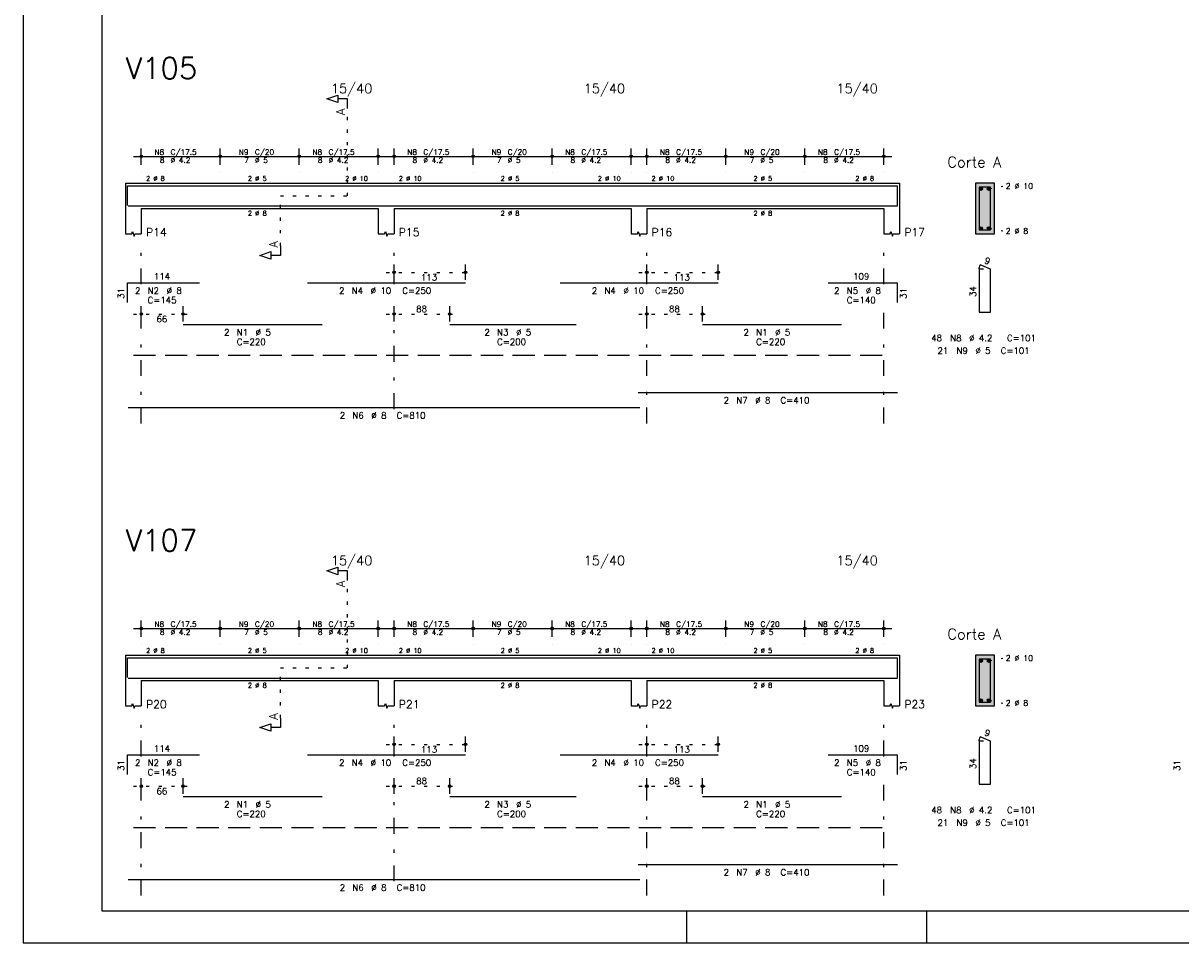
# Model space of a CAD drawing. Extents: x 0 to 84.1, y 0 to 59.4.
# Tile 1 of 7: x 0 to 36.6, y 0 to 29.1. Entities that reach past the tile are written whole.
import ezdxf

# ---------------------------------------------------------------- set-up
doc = ezdxf.new("R2010")
doc.units = 0
for name, pattern in [('ESTILO_TQS_0001', [1, 0.7, -0.3]), ('ESTILO_TQS_0002', [0.4, 0.1, -0.3]), ('ESTILO_TQS_0003', [1.5, 0.5, -0.4, 0.1, -0.5])]:
    doc.linetypes.add(name, pattern=pattern)
for name, color, linetype in [('1', 1, 'CONTINUOUS'), ('10', 10, 'CONTINUOUS'), ('2', 2, 'CONTINUOUS'), ('4', 4, 'CONTINUOUS'), ('6', 6, 'CONTINUOUS'), ('7', 7, 'CONTINUOUS')]:
    doc.layers.add(name, color=color, linetype=linetype)
doc.styles.get("Standard").update_dxf_attribs({"font": 'ROMANS.SHX'})

msp = doc.modelspace()

# ---------------------------------------------------------------- linework, layer by layer
at = {"layer": '1', "linetype": 'ESTILO_TQS_0002'}
for p, q in [((10.265, 23.64), (10.265, 26.41)), ((30.565, 23.865), (31.01, 23.95)), ((8.14, 22.055), (8.14, 23.64)), ((8.14, 23.64), (10.265, 23.64)), ((30.565, 22.615), (31.01, 22.53)), ((11.49, 21.22), (14.24922, 21.22)), ((19.49, 21.22), (22.2493, 21.22)), ((3.49, 19.9), (5.31, 19.9)), ((11.49, 19.9), (13.75072, 19.9)), ((19.49, 19.9), (21.75066, 19.9)), ((10.265, 8.7), (10.265, 11.47)), ((30.565, 8.925), (31.01, 9.01)), ((8.14, 7.115), (8.14, 8.7)), ((8.14, 8.7), (10.265, 8.7)), ((30.565, 7.675), (31.01, 7.59)), ((11.49, 6.28), (14.24932, 6.28)), ((19.49, 6.28), (22.24932, 6.28)), ((3.49, 4.96), (5.31, 4.96)), ((11.49, 4.96), (13.75068, 4.96)), ((19.49, 4.96), (21.7507, 4.96))]:
    msp.add_line(p, q, dxfattribs=at)
at = {"layer": '1', "linetype": 'ESTILO_TQS_0001'}
for p, q in [((3.49, 18.595), (27.49, 18.595)), ((3.49, 3.655), (27.49, 3.655))]:
    msp.add_line(p, q, dxfattribs=at)
at = {"layer": '1', "linetype": 'CONTINUOUS'}
for centre in [(30.315, 23.865), (30.565, 23.865), (30.315, 22.615), (30.565, 22.615), (30.315, 8.925), (30.565, 8.925), (30.315, 7.675), (30.565, 7.675)]:
    msp.add_circle(centre, 0.05, dxfattribs=at)
for points in [[(30.365, 23.865), (30.29, 23.908301), (30.268015, 23.882101)], [(30.365, 23.865), (30.268015, 23.882101), (30.268015, 23.847899)], [(30.365, 23.865), (30.268015, 23.847899), (30.29, 23.821699)], [(30.365, 23.865), (30.323682, 23.91424), (30.29, 23.908301)], [(30.365, 23.865), (30.29, 23.821699), (30.323682, 23.81576)], [(30.365, 23.865), (30.353302, 23.897139), (30.323682, 23.91424)], [(30.365, 23.865), (30.323682, 23.81576), (30.353302, 23.832861)], [(30.365, 23.865), (30.353302, 23.832861), (30.365, 23.865)], [(30.615, 23.865), (30.54, 23.908301), (30.518015, 23.882101)], [(30.615, 23.865), (30.518015, 23.882101), (30.518015, 23.847899)], [(30.615, 23.865), (30.518015, 23.847899), (30.54, 23.821699)], [(30.615, 23.865), (30.573682, 23.91424), (30.54, 23.908301)], [(30.615, 23.865), (30.54, 23.821699), (30.573682, 23.81576)], [(30.615, 23.865), (30.603302, 23.897139), (30.573682, 23.91424)], [(30.615, 23.865), (30.573682, 23.81576), (30.603302, 23.832861)], [(30.615, 23.865), (30.603302, 23.832861), (30.615, 23.865)], [(30.365, 22.615), (30.29, 22.658301), (30.268015, 22.632101)], [(30.365, 22.615), (30.268015, 22.632101), (30.268015, 22.597899)], [(30.365, 22.615), (30.268015, 22.597899), (30.29, 22.571699)], [(30.365, 22.615), (30.323682, 22.66424), (30.29, 22.658301)], [(30.365, 22.615), (30.29, 22.571699), (30.323682, 22.56576)], [(30.365, 22.615), (30.353302, 22.647139), (30.323682, 22.66424)], [(30.365, 22.615), (30.323682, 22.56576), (30.353302, 22.582861)], [(30.365, 22.615), (30.353302, 22.582861), (30.365, 22.615)], [(30.615, 22.615), (30.54, 22.658301), (30.518015, 22.632101)], [(30.615, 22.615), (30.518015, 22.632101), (30.518015, 22.597899)], [(30.615, 22.615), (30.518015, 22.597899), (30.54, 22.571699)], [(30.615, 22.615), (30.573682, 22.66424), (30.54, 22.658301)], [(30.615, 22.615), (30.54, 22.571699), (30.573682, 22.56576)], [(30.615, 22.615), (30.603302, 22.647139), (30.573682, 22.66424)], [(30.615, 22.615), (30.573682, 22.56576), (30.603302, 22.582861)], [(30.615, 22.615), (30.603302, 22.582861), (30.615, 22.615)], [(30.365, 8.925), (30.29, 8.968301), (30.268015, 8.942101)], [(30.365, 8.925), (30.268015, 8.942101), (30.268015, 8.907899)], [(30.365, 8.925), (30.268015, 8.907899), (30.29, 8.881699)], [(30.365, 8.925), (30.323682, 8.97424), (30.29, 8.968301)], [(30.365, 8.925), (30.29, 8.881699), (30.323682, 8.87576)], [(30.365, 8.925), (30.353302, 8.957139), (30.323682, 8.97424)], [(30.365, 8.925), (30.323682, 8.87576), (30.353302, 8.892861)], [(30.365, 8.925), (30.353302, 8.892861), (30.365, 8.925)], [(30.615, 8.925), (30.54, 8.968301), (30.518015, 8.942101)], [(30.615, 8.925), (30.518015, 8.942101), (30.518015, 8.907899)], [(30.615, 8.925), (30.518015, 8.907899), (30.54, 8.881699)], [(30.615, 8.925), (30.573682, 8.97424), (30.54, 8.968301)], [(30.615, 8.925), (30.54, 8.881699), (30.573682, 8.87576)], [(30.615, 8.925), (30.603302, 8.957139), (30.573682, 8.97424)], [(30.615, 8.925), (30.573682, 8.87576), (30.603302, 8.892861)], [(30.615, 8.925), (30.603302, 8.892861), (30.615, 8.925)], [(30.365, 7.675), (30.29, 7.718301), (30.268015, 7.692101)], [(30.365, 7.675), (30.323682, 7.72424), (30.29, 7.718301)], [(30.365, 7.675), (30.353302, 7.707139), (30.323682, 7.72424)], [(30.615, 7.675), (30.54, 7.718301), (30.518015, 7.692101)], [(30.615, 7.675), (30.573682, 7.72424), (30.54, 7.718301)], [(30.615, 7.675), (30.603302, 7.707139), (30.573682, 7.72424)], [(30.365, 7.675), (30.268015, 7.692101), (30.268015, 7.657899)], [(30.365, 7.675), (30.268015, 7.657899), (30.29, 7.631699)], [(30.365, 7.675), (30.29, 7.631699), (30.323682, 7.62576)], [(30.365, 7.675), (30.323682, 7.62576), (30.353302, 7.642861)], [(30.365, 7.675), (30.353302, 7.642861), (30.365, 7.675)], [(30.615, 7.675), (30.518015, 7.692101), (30.518015, 7.657899)], [(30.615, 7.675), (30.518015, 7.657899), (30.54, 7.631699)], [(30.615, 7.675), (30.54, 7.631699), (30.573682, 7.62576)], [(30.615, 7.675), (30.573682, 7.62576), (30.603302, 7.642861)], [(30.615, 7.675), (30.603302, 7.642861), (30.615, 7.675)]]:
    msp.add_solid(points, dxfattribs=at)
at = {"layer": '10', "linetype": 'CONTINUOUS'}
for points in [[(30.74, 22.44), (30.74, 24.04), (30.14, 24.04)], [(30.74, 22.44), (30.14, 24.04), (30.14, 22.44)], [(30.74, 22.44), (30.14, 22.44), (30.74, 22.44)], [(30.74, 7.5), (30.74, 9.1), (30.14, 9.1)], [(30.74, 7.5), (30.14, 9.1), (30.14, 7.5)], [(30.74, 7.5), (30.14, 7.5), (30.74, 7.5)]]:
    msp.add_solid(points, dxfattribs=at)
at = {"layer": '2', "linetype": 'CONTINUOUS'}
for p, q in [((0, 59.400002), (0, 0)), ((3.74, 24.62), (3.74, 25.14)), ((6.24, 24.62), (6.24, 25.14)), ((6.24, 24.62), (6.24, 25.14)), ((8.74, 24.62), (8.74, 25.14)), ((8.74, 24.62), (8.74, 25.14)), ((11.24, 24.62), (11.24, 25.14)), ((11.74, 24.62), (11.74, 25.14)), ((14.24, 24.62), (14.24, 25.14)), ((14.24, 24.62), (14.24, 25.14)), ((16.74, 24.62), (16.74, 25.14)), ((16.74, 24.62), (16.74, 25.14)), ((19.24, 24.62), (19.24, 25.14)), ((19.74, 24.62), (19.74, 25.14)), ((22.24, 24.62), (22.24, 25.14)), ((22.24, 24.62), (22.24, 25.14)), ((24.74, 24.62), (24.74, 25.14)), ((24.74, 24.62), (24.74, 25.14)), ((27.24, 24.62), (27.24, 25.14)), ((3.49, 24.89), (6.49, 24.89)), ((5.99, 24.89), (8.99, 24.89)), ((8.49, 24.89), (11.49, 24.89)), ((11.49, 24.89), (14.49, 24.89)), ((13.99, 24.89), (16.99, 24.89)), ((16.49, 24.89), (19.49, 24.89)), ((19.49, 24.89), (22.49, 24.89)), ((21.99, 24.89), (24.99, 24.89)), ((24.49, 24.89), (27.49, 24.89)), ((3.74, 24.37), (3.74, 24.37)), ((6.24, 24.37), (6.24, 24.37)), ((6.24, 24.37), (6.24, 24.37)), ((8.74, 24.37), (8.74, 24.37)), ((8.74, 24.37), (8.74, 24.37)), ((11.24, 24.37), (11.24, 24.37)), ((11.74, 24.37), (11.74, 24.37)), ((14.24, 24.37), (14.24, 24.37)), ((14.24, 24.37), (14.24, 24.37)), ((16.74, 24.37), (16.74, 24.37)), ((16.74, 24.37), (16.74, 24.37)), ((19.24, 24.37), (19.24, 24.37)), ((19.74, 24.37), (19.74, 24.37)), ((22.24, 24.37), (22.24, 24.37)), ((22.24, 24.37), (22.24, 24.37)), ((24.74, 24.37), (24.74, 24.37)), ((24.74, 24.37), (24.74, 24.37)), ((27.24, 24.37), (27.24, 24.37)), ((3.24, 24.04), (3.24, 23.24)), ((3.24, 24.04), (3.74, 24.04)), ((3.74, 24.04), (11.24, 24.04)), ((11.24, 24.04), (11.74, 24.04)), ((11.74, 24.04), (19.24, 24.04)), ((19.24, 24.04), (19.74, 24.04)), ((19.74, 24.04), (27.24, 24.04)), ((27.24, 24.04), (27.74, 24.04)), ((27.74, 24.04), (27.74, 23.24)), ((30.74, 24.04), (30.14, 24.04)), ((30.14, 24.04), (30.14, 22.44)), ((30.74, 22.44), (30.74, 24.04)), ((3.24, 23.24), (3.24, 22.44)), ((3.74, 23.24), (11.24, 23.24)), ((3.74, 23.24), (3.74, 22.44)), ((11.24, 23.24), (11.24, 22.44)), ((11.74, 23.24), (19.24, 23.24)), ((11.74, 23.24), (11.74, 22.44)), ((19.24, 23.24), (19.24, 22.44)), ((19.74, 23.24), (27.24, 23.24)), ((19.74, 23.24), (19.74, 22.44)), ((27.24, 23.24), (27.24, 22.44)), ((27.74, 23.24), (27.74, 22.44)), ((30.14, 22.44), (30.74, 22.44)), ((11.74, 20.98), (11.74, 21.47)), ((13.99922, 20.98), (13.99922, 21.47)), ((19.74, 20.98), (19.74, 21.47)), ((21.9993, 20.98), (21.9993, 21.47)), ((11.74, 20.88), (11.74, 20.88)), ((13.99922, 20.88), (13.99922, 20.88)), ((19.74, 20.88), (19.74, 20.88)), ((21.9993, 20.88), (21.9993, 20.88)), ((3.74, 19.66), (3.74, 20.15)), ((5.06, 19.66), (5.06, 20.15)), ((11.74, 19.66), (11.74, 20.15)), ((13.50072, 19.66), (13.50072, 20.15)), ((19.74, 19.66), (19.74, 20.15)), ((21.50066, 19.66), (21.50066, 20.15)), ((3.74, 19.56), (3.74, 19.56)), ((5.06, 19.56), (5.06, 19.56)), ((11.74, 19.56), (11.74, 19.56)), ((13.50072, 19.56), (13.50072, 19.56)), ((19.74, 19.56), (19.74, 19.56)), ((21.50066, 19.56), (21.50066, 19.56)), ((3.49, 9.95), (6.49, 9.95)), ((3.74, 9.68), (3.74, 10.2)), ((5.99, 9.95), (8.99, 9.95)), ((6.24, 9.68), (6.24, 10.2)), ((6.24, 9.68), (6.24, 10.2)), ((8.49, 9.95), (11.49, 9.95)), ((8.74, 9.68), (8.74, 10.2)), ((8.74, 9.68), (8.74, 10.2)), ((11.24, 9.68), (11.24, 10.2)), ((11.49, 9.95), (14.49, 9.95)), ((11.74, 9.68), (11.74, 10.2)), ((13.99, 9.95), (16.99, 9.95)), ((14.24, 9.68), (14.24, 10.2)), ((14.24, 9.68), (14.24, 10.2)), ((16.49, 9.95), (19.49, 9.95)), ((16.74, 9.68), (16.74, 10.2)), ((16.74, 9.68), (16.74, 10.2)), ((19.24, 9.68), (19.24, 10.2)), ((19.49, 9.95), (22.49, 9.95)), ((19.74, 9.68), (19.74, 10.2)), ((21.99, 9.95), (24.99, 9.95)), ((22.24, 9.68), (22.24, 10.2)), ((22.24, 9.68), (22.24, 10.2)), ((24.49, 9.95), (27.49, 9.95)), ((24.74, 9.68), (24.74, 10.2)), ((24.74, 9.68), (24.74, 10.2)), ((27.24, 9.68), (27.24, 10.2)), ((3.74, 9.43), (3.74, 9.43)), ((6.24, 9.43), (6.24, 9.43)), ((6.24, 9.43), (6.24, 9.43)), ((8.74, 9.43), (8.74, 9.43)), ((8.74, 9.43), (8.74, 9.43)), ((11.24, 9.43), (11.24, 9.43)), ((11.74, 9.43), (11.74, 9.43)), ((14.24, 9.43), (14.24, 9.43)), ((14.24, 9.43), (14.24, 9.43)), ((16.74, 9.43), (16.74, 9.43)), ((16.74, 9.43), (16.74, 9.43)), ((19.24, 9.43), (19.24, 9.43)), ((19.74, 9.43), (19.74, 9.43)), ((22.24, 9.43), (22.24, 9.43)), ((22.24, 9.43), (22.24, 9.43)), ((24.74, 9.43), (24.74, 9.43)), ((24.74, 9.43), (24.74, 9.43)), ((27.24, 9.43), (27.24, 9.43)), ((3.24, 9.1), (3.24, 8.3)), ((3.24, 9.1), (3.74, 9.1)), ((3.74, 9.1), (11.24, 9.1)), ((11.24, 9.1), (11.74, 9.1)), ((11.74, 9.1), (19.24, 9.1)), ((19.24, 9.1), (19.74, 9.1)), ((19.74, 9.1), (27.24, 9.1)), ((27.24, 9.1), (27.74, 9.1)), ((27.74, 9.1), (27.74, 8.3)), ((30.74, 9.1), (30.14, 9.1)), ((30.14, 9.1), (30.14, 7.5)), ((30.74, 7.5), (30.74, 9.1)), ((3.24, 8.3), (3.24, 7.5)), ((3.74, 8.3), (11.24, 8.3)), ((3.74, 8.3), (3.74, 7.5)), ((11.24, 8.3), (11.24, 7.5)), ((11.74, 8.3), (19.24, 8.3)), ((11.74, 8.3), (11.74, 7.5)), ((19.24, 8.3), (19.24, 7.5)), ((19.74, 8.3), (27.24, 8.3)), ((19.74, 8.3), (19.74, 7.5)), ((27.24, 8.3), (27.24, 7.5)), ((27.74, 8.3), (27.74, 7.5)), ((30.14, 7.5), (30.74, 7.5)), ((11.74, 6.04), (11.74, 6.53)), ((13.99932, 6.04), (13.99932, 6.53)), ((19.74, 6.04), (19.74, 6.53)), ((21.99932, 6.04), (21.99932, 6.53)), ((11.74, 5.94), (11.74, 5.94)), ((13.99932, 5.94), (13.99932, 5.94)), ((19.74, 5.94), (19.74, 5.94)), ((21.99932, 5.94), (21.99932, 5.94)), ((3.74, 4.72), (3.74, 5.21)), ((5.06, 4.72), (5.06, 5.21)), ((11.74, 4.72), (11.74, 5.21)), ((13.50068, 4.72), (13.50068, 5.21)), ((19.74, 4.72), (19.74, 5.21)), ((21.5007, 4.72), (21.5007, 5.21)), ((3.74, 4.62), (3.74, 4.62)), ((5.06, 4.62), (5.06, 4.62)), ((11.74, 4.62), (11.74, 4.62)), ((13.50068, 4.62), (13.50068, 4.62)), ((19.74, 4.62), (19.74, 4.62)), ((21.5007, 4.62), (21.5007, 4.62)), ((21, 1), (21, 0)), ((28.600006, 0), (28.600006, 1)), ((0, 0), (84.100006, 0))]:
    msp.add_line(p, q, dxfattribs=at)
at = {"layer": '2', "linetype": 'ESTILO_TQS_0003'}
for p, q in [((3.74, 20.842), (3.74, 21.94)), ((11.74, 20.842), (11.74, 21.94)), ((19.74, 20.842), (19.74, 21.94)), ((27.24, 20.842), (27.24, 21.94)), ((3.74, 16.44), (3.74, 20.038)), ((11.74, 16.892), (11.74, 20.038)), ((19.74, 16.44), (19.74, 20.038)), ((27.24, 16.44), (27.24, 20.038)), ((3.74, 5.902), (3.74, 7)), ((11.74, 5.902), (11.74, 7)), ((19.74, 5.902), (19.74, 7)), ((27.24, 5.902), (27.24, 7)), ((3.74, 1.5), (3.74, 5.098)), ((11.74, 1.952), (11.74, 5.098)), ((19.74, 1.5), (19.74, 5.098)), ((27.24, 1.5), (27.24, 5.098))]:
    msp.add_line(p, q, dxfattribs=at)
at = {"layer": '2', "linetype": 'CONTINUOUS'}
for points in [[(83.100006, 1), (2.5, 1), (2.5, 58.400002), (83.100006, 58.400002), (83.100006, 1)], [(10.265, 26.41), (10.265, 26.71), (9.965, 26.71), (9.965, 26.59), (9.615, 26.71), (9.965, 26.83), (9.965, 26.71)], [(3.24, 22.44), (3.44, 22.44), (3.465, 22.515), (3.515, 22.365), (3.54, 22.44), (3.74, 22.44)], [(11.24, 22.44), (11.44, 22.44), (11.465, 22.515), (11.515, 22.365), (11.54, 22.44), (11.74, 22.44)], [(19.24, 22.44), (19.44, 22.44), (19.465, 22.515), (19.515, 22.365), (19.54, 22.44), (19.74, 22.44)], [(27.24, 22.44), (27.44, 22.44), (27.465, 22.515), (27.515, 22.365), (27.54, 22.44), (27.74, 22.44)], [(8.14, 22.055), (8.14, 21.755), (7.84, 21.755), (7.84, 21.635), (7.49, 21.755), (7.84, 21.875), (7.84, 21.755)], [(10.265, 11.47), (10.265, 11.77), (9.965, 11.77), (9.965, 11.65), (9.615, 11.77), (9.965, 11.89), (9.965, 11.77)], [(3.24, 7.5), (3.44, 7.5), (3.465, 7.575), (3.515, 7.425), (3.54, 7.5), (3.74, 7.5)], [(11.24, 7.5), (11.44, 7.5), (11.465, 7.575), (11.515, 7.425), (11.54, 7.5), (11.74, 7.5)], [(19.24, 7.5), (19.44, 7.5), (19.465, 7.575), (19.515, 7.425), (19.54, 7.5), (19.74, 7.5)], [(27.24, 7.5), (27.44, 7.5), (27.465, 7.575), (27.515, 7.425), (27.54, 7.5), (27.74, 7.5)], [(8.14, 7.115), (8.14, 6.815), (7.84, 6.815), (7.84, 6.695), (7.49, 6.815), (7.84, 6.935), (7.84, 6.815)]]:
    msp.add_lwpolyline(points, dxfattribs=at)
for centre, radius in [((3.74, 24.89), 0.041625), ((6.24, 24.89), 0.041625), ((6.24, 24.89), 0.041625), ((8.74, 24.89), 0.041625), ((8.74, 24.89), 0.041625), ((11.24, 24.89), 0.041625), ((11.74, 24.89), 0.041625), ((14.24, 24.89), 0.041625), ((14.24, 24.89), 0.041625), ((16.74, 24.89), 0.041625), ((16.74, 24.89), 0.041625), ((19.24, 24.89), 0.041625), ((19.74, 24.89), 0.041625), ((22.24, 24.89), 0.041625), ((22.24, 24.89), 0.041625), ((24.74, 24.89), 0.041625), ((24.74, 24.89), 0.041625), ((27.24, 24.89), 0.041625), ((3.74, 24.89), 0.02075), ((6.24, 24.89), 0.02075), ((6.24, 24.89), 0.02075), ((8.74, 24.89), 0.02075), ((8.74, 24.89), 0.02075), ((11.24, 24.89), 0.02075), ((11.74, 24.89), 0.02075), ((14.24, 24.89), 0.02075), ((14.24, 24.89), 0.02075), ((16.74, 24.89), 0.02075), ((16.74, 24.89), 0.02075), ((19.24, 24.89), 0.02075), ((19.74, 24.89), 0.02075), ((22.24, 24.89), 0.02075), ((22.24, 24.89), 0.02075), ((24.74, 24.89), 0.02075), ((24.74, 24.89), 0.02075), ((27.24, 24.89), 0.02075), ((11.74, 21.22), 0.04), ((13.99922, 21.22), 0.04), ((19.74, 21.22), 0.04), ((21.9993, 21.22), 0.04), ((11.74, 21.22), 0.02), ((13.99922, 21.22), 0.02), ((19.74, 21.22), 0.02), ((21.9993, 21.22), 0.02), ((3.74, 19.9), 0.04), ((3.74, 19.9), 0.02), ((5.06, 19.9), 0.04), ((5.06, 19.9), 0.02), ((11.74, 19.9), 0.04), ((11.74, 19.9), 0.02), ((13.50072, 19.9), 0.04), ((13.50072, 19.9), 0.02), ((19.74, 19.9), 0.04), ((19.74, 19.9), 0.02), ((21.50066, 19.9), 0.04), ((21.50066, 19.9), 0.02), ((3.74, 9.95), 0.041625), ((3.74, 9.95), 0.02075), ((6.24, 9.95), 0.041625), ((6.24, 9.95), 0.041625), ((6.24, 9.95), 0.02075), ((6.24, 9.95), 0.02075), ((8.74, 9.95), 0.041625), ((8.74, 9.95), 0.041625), ((8.74, 9.95), 0.02075), ((8.74, 9.95), 0.02075), ((11.24, 9.95), 0.041625), ((11.24, 9.95), 0.02075), ((11.74, 9.95), 0.041625), ((11.74, 9.95), 0.02075), ((14.24, 9.95), 0.041625), ((14.24, 9.95), 0.041625), ((14.24, 9.95), 0.02075), ((14.24, 9.95), 0.02075), ((16.74, 9.95), 0.041625), ((16.74, 9.95), 0.041625), ((16.74, 9.95), 0.02075), ((16.74, 9.95), 0.02075), ((19.24, 9.95), 0.041625), ((19.24, 9.95), 0.02075), ((19.74, 9.95), 0.041625), ((19.74, 9.95), 0.02075), ((22.24, 9.95), 0.041625), ((22.24, 9.95), 0.041625), ((22.24, 9.95), 0.02075), ((22.24, 9.95), 0.02075), ((24.74, 9.95), 0.041625), ((24.74, 9.95), 0.041625), ((24.74, 9.95), 0.02075), ((24.74, 9.95), 0.02075), ((27.24, 9.95), 0.041625), ((27.24, 9.95), 0.02075), ((11.74, 6.28), 0.04), ((11.74, 6.28), 0.02), ((13.99932, 6.28), 0.04), ((13.99932, 6.28), 0.02), ((19.74, 6.28), 0.04), ((19.74, 6.28), 0.02), ((21.99932, 6.28), 0.04), ((21.99932, 6.28), 0.02), ((3.74, 4.96), 0.04), ((3.74, 4.96), 0.02), ((5.06, 4.96), 0.04), ((5.06, 4.96), 0.02), ((11.74, 4.96), 0.04), ((11.74, 4.96), 0.02), ((13.50068, 4.96), 0.04), ((13.50068, 4.96), 0.02), ((19.74, 4.96), 0.04), ((19.74, 4.96), 0.02), ((21.5007, 4.96), 0.04), ((21.5007, 4.96), 0.02)]:
    msp.add_circle(centre, radius, dxfattribs=at)
at = {"layer": '4', "linetype": 'CONTINUOUS'}
for p, q in [((3.3, 23.34), (3.3, 23.96)), ((3.3, 23.96), (5.58, 23.96)), ((5.06, 23.96), (9.46, 23.96)), ((8.99922, 23.96), (13.99922, 23.96)), ((13.50072, 23.96), (17.50072, 23.96)), ((16.9993, 23.96), (21.9993, 23.96)), ((21.50066, 23.96), (25.90066, 23.96)), ((25.478, 23.96), (27.658, 23.96)), ((27.658, 23.96), (27.658, 23.34)), ((3.32, 23.32), (19.52, 23.32)), ((19.47, 23.32), (27.67, 23.32)), ((3.3, 8.4), (3.3, 9.02)), ((3.3, 9.02), (5.58, 9.02)), ((5.06, 9.02), (9.46, 9.02)), ((8.99932, 9.02), (13.99932, 9.02)), ((13.50068, 9.02), (17.50068, 9.02)), ((16.99932, 9.02), (21.99932, 9.02)), ((21.5007, 9.02), (25.9007, 9.02)), ((25.478, 9.02), (27.658, 9.02)), ((27.658, 9.02), (27.658, 8.4)), ((3.32, 8.38), (19.52, 8.38)), ((19.47, 8.38), (27.67, 8.38))]:
    msp.add_line(p, q, dxfattribs=at)
for points in [[(30.26, 23.92), (30.26, 22.56), (30.62, 22.56), (30.62, 23.92), (30.26, 23.92)], [(30.26, 8.98), (30.26, 7.62), (30.62, 7.62), (30.62, 8.98), (30.26, 8.98)]]:
    msp.add_lwpolyline(points, dxfattribs=at)
at = {"layer": '6', "linetype": 'CONTINUOUS'}
for p, q in [((30.288338, 21.46), (30.233893, 21.33102)), ((30.4, 21.32), (30.26, 21.32)), ((30.26, 21.32), (30.26, 19.96)), ((30.62, 21.32), (30.288338, 21.46)), ((30.62, 19.96), (30.62, 21.32)), ((3.3, 20.27), (3.3, 20.89)), ((3.3, 20.89), (5.58, 20.89)), ((8.99922, 20.89), (13.99922, 20.89)), ((16.9993, 20.89), (21.9993, 20.89)), ((25.478, 20.89), (27.658, 20.89)), ((27.658, 20.89), (27.658, 20.27)), ((30.26, 19.96), (30.62, 19.96)), ((5.06, 19.57), (9.46, 19.57)), ((13.50072, 19.57), (17.50072, 19.57)), ((21.50066, 19.57), (25.90066, 19.57)), ((19.47, 17.42), (27.67, 17.42)), ((3.32, 16.94), (19.52, 16.94)), ((30.288338, 6.52), (30.233893, 6.39102)), ((30.4, 6.38), (30.26, 6.38)), ((30.26, 6.38), (30.26, 5.02)), ((30.62, 6.38), (30.288338, 6.52)), ((30.62, 5.02), (30.62, 6.38)), ((3.3, 5.33), (3.3, 5.95)), ((3.3, 5.95), (5.58, 5.95)), ((8.99932, 5.95), (13.99932, 5.95)), ((16.99932, 5.95), (21.99932, 5.95)), ((25.478, 5.95), (27.658, 5.95)), ((27.658, 5.95), (27.658, 5.33)), ((30.26, 5.02), (30.62, 5.02)), ((5.06, 4.63), (9.46, 4.63)), ((13.50068, 4.63), (17.50068, 4.63)), ((21.5007, 4.63), (25.9007, 4.63)), ((19.47, 2.48), (27.67, 2.48)), ((3.32, 2), (19.52, 2))]:
    msp.add_line(p, q, dxfattribs=at)

# ---------------------------------------------------------------- texts
at = {"layer": '2', "linetype": 'CONTINUOUS'}
for s, height, p in [('15/40', 0.3, (9.74, 26.89)), ('15/40', 0.3, (17.74, 26.89)), ('15/40', 0.3, (25.74, 26.89)), ('N8', 0.17, (4.157, 24.941)), ('C/17.5', 0.17, (4.667, 24.941)), ('N9', 0.17, (6.827, 24.941)), ('C/20', 0.17, (7.337, 24.941)), ('N8', 0.17, (9.157, 24.941)), ('C/17.5', 0.17, (9.667, 24.941)), ('N8', 0.17, (12.157, 24.941)), ('C/17.5', 0.17, (12.667, 24.941)), ('N9', 0.17, (14.827, 24.941)), ('C/20', 0.17, (15.337, 24.941)), ('N8', 0.17, (17.157, 24.941)), ('C/17.5', 0.17, (17.667, 24.941)), ('N8', 0.17, (20.157, 24.941)), ('C/17.5', 0.17, (20.667, 24.941)), ('N9', 0.17, (22.827, 24.941)), ('C/20', 0.17, (23.337, 24.941)), ('N8', 0.17, (25.157, 24.941)), ('C/17.5', 0.17, (25.667, 24.941)), ('8', 0.17, (4.327, 24.686)), ('%%c 4.2', 0.17, (4.667, 24.686)), ('7', 0.17, (6.997, 24.686)), ('%%c 5', 0.17, (7.337, 24.686)), ('8', 0.17, (9.327, 24.686)), ('%%c 4.2', 0.17, (9.667, 24.686)), ('8', 0.17, (12.327, 24.686)), ('%%c 4.2', 0.17, (12.667, 24.686)), ('7', 0.17, (14.997, 24.686)), ('%%c 5', 0.17, (15.337, 24.686)), ('8', 0.17, (17.327, 24.686)), ('%%c 4.2', 0.17, (17.667, 24.686)), ('8', 0.17, (20.327, 24.686)), ('%%c 4.2', 0.17, (20.667, 24.686)), ('7', 0.17, (22.997, 24.686)), ('%%c 5', 0.17, (23.337, 24.686)), ('8', 0.17, (25.327, 24.686)), ('%%c 4.2', 0.17, (25.667, 24.686)), ('Corte A', 0.34, (29.25, 24.54)), ('2 %%c 8', 0.15, (3.89, 24.115)), ('2 %%c 5', 0.15, (7.115, 24.115)), ('2 %%c 10', 0.15, (10.19, 24.115)), ('2 %%c 10', 0.15, (11.89, 24.115)), ('2 %%c 5', 0.15, (15.115, 24.115)), ('2 %%c 10', 0.15, (18.19, 24.115)), ('2 %%c 10', 0.15, (19.89, 24.115)), ('2 %%c 5', 0.15, (23.115, 24.115)), ('2 %%c 8', 0.15, (26.34, 24.115)), ('2 %%c 10', 0.18, (31.1, 23.86)), ('2 %%c 8', 0.15, (7.115, 23.015)), ('2 %%c 8', 0.15, (15.115, 23.015)), ('2 %%c 8', 0.15, (23.115, 23.015)), ('P14', 0.25, (3.89, 22.365)), ('P15', 0.25, (11.89, 22.365)), ('P16', 0.25, (19.89, 22.365)), ('P17', 0.25, (27.89, 22.365)), ('2 %%c 8', 0.18, (31.1, 22.44)), ('114', 0.2, (4.14, 20.99)), ('113', 0.2, (12.58961, 20.96)), ('113', 0.2, (20.58965, 20.96)), ('109', 0.2, (26.268, 20.99)), ('2', 0.2, (3.54, 20.54)), ('N2', 0.2, (3.94, 20.54)), ('%%c 8', 0.2, (4.54, 20.54)), ('2', 0.2, (9.99922, 20.54)), ('N4', 0.2, (10.39922, 20.54)), ('%%c 10', 0.2, (10.99922, 20.54)), ('C=250', 0.2, (11.99922, 20.54)), ('2', 0.2, (17.9993, 20.54)), ('N4', 0.2, (18.3993, 20.54)), ('%%c 10', 0.2, (18.9993, 20.54)), ('C=250', 0.2, (19.9993, 20.54)), ('2', 0.2, (25.668, 20.54)), ('N5', 0.2, (26.068, 20.54)), ('%%c 8', 0.2, (26.668, 20.54)), ('C=145', 0.2, (3.94, 20.24)), ('88', 0.2, (12.44036, 19.96)), ('88', 0.2, (20.44033, 19.96)), ('C=140', 0.2, (26.068, 20.24)), ('66', 0.2, (4.22, 19.64)), ('2', 0.2, (6.36, 19.22)), ('%%c 5', 0.2, (7.36, 19.22)), ('2', 0.2, (14.60072, 19.22)), ('N3', 0.2, (15.00072, 19.22)), ('%%c 5', 0.2, (15.60072, 19.22)), ('2', 0.2, (22.80066, 19.22)), ('%%c 5', 0.2, (23.80066, 19.22)), ('C=220', 0.2, (6.76, 18.92)), ('N1', 0.2, (6.76, 19.22)), ('C=200', 0.2, (15.00072, 18.92)), ('C=220', 0.2, (23.20066, 18.92)), ('N1', 0.2, (23.20066, 19.22)), ('48', 0.2, (28.74, 19.04)), ('N8', 0.2, (29.34, 19.04)), ('%%c 4.2', 0.2, (29.94, 19.04)), ('C=101', 0.2, (31.14, 19.04)), ('21', 0.2, (28.94, 18.64)), ('N9', 0.2, (29.54, 18.64)), ('%%c 5', 0.2, (30.14, 18.64)), ('C=101', 0.2, (30.94, 18.64)), ('2', 0.2, (22.17, 17.07)), ('N7', 0.2, (22.57, 17.07)), ('%%c 8', 0.2, (23.17, 17.07)), ('C=410', 0.2, (23.97, 17.07)), ('2', 0.2, (10.02, 16.59)), ('N6', 0.2, (10.42, 16.59)), ('%%c 8', 0.2, (11.02, 16.59)), ('C=810', 0.2, (11.82, 16.59)), ('15/40', 0.3, (9.74, 11.95)), ('15/40', 0.3, (17.74, 11.95)), ('15/40', 0.3, (25.74, 11.95)), ('N8', 0.17, (4.157, 10.001)), ('8', 0.17, (4.327, 9.746)), ('%%c 4.2', 0.17, (4.667, 9.746)), ('C/17.5', 0.17, (4.667, 10.001)), ('N9', 0.17, (6.827, 10.001)), ('7', 0.17, (6.997, 9.746)), ('%%c 5', 0.17, (7.337, 9.746)), ('C/20', 0.17, (7.337, 10.001)), ('N8', 0.17, (9.157, 10.001)), ('8', 0.17, (9.327, 9.746)), ('%%c 4.2', 0.17, (9.667, 9.746)), ('C/17.5', 0.17, (9.667, 10.001)), ('N8', 0.17, (12.157, 10.001)), ('8', 0.17, (12.327, 9.746)), ('%%c 4.2', 0.17, (12.667, 9.746)), ('C/17.5', 0.17, (12.667, 10.001)), ('N9', 0.17, (14.827, 10.001)), ('7', 0.17, (14.997, 9.746)), ('%%c 5', 0.17, (15.337, 9.746)), ('C/20', 0.17, (15.337, 10.001)), ('N8', 0.17, (17.157, 10.001)), ('8', 0.17, (17.327, 9.746)), ('%%c 4.2', 0.17, (17.667, 9.746)), ('C/17.5', 0.17, (17.667, 10.001)), ('N8', 0.17, (20.157, 10.001)), ('8', 0.17, (20.327, 9.746)), ('%%c 4.2', 0.17, (20.667, 9.746)), ('C/17.5', 0.17, (20.667, 10.001)), ('N9', 0.17, (22.827, 10.001)), ('7', 0.17, (22.997, 9.746)), ('%%c 5', 0.17, (23.337, 9.746)), ('C/20', 0.17, (23.337, 10.001)), ('N8', 0.17, (25.157, 10.001)), ('8', 0.17, (25.327, 9.746)), ('%%c 4.2', 0.17, (25.667, 9.746)), ('C/17.5', 0.17, (25.667, 10.001)), ('Corte A', 0.34, (29.25, 9.6)), ('2 %%c 8', 0.15, (3.89, 9.175)), ('2 %%c 5', 0.15, (7.115, 9.175)), ('2 %%c 10', 0.15, (10.19, 9.175)), ('2 %%c 10', 0.15, (11.89, 9.175)), ('2 %%c 5', 0.15, (15.115, 9.175)), ('2 %%c 10', 0.15, (18.19, 9.175)), ('2 %%c 10', 0.15, (19.89, 9.175)), ('2 %%c 5', 0.15, (23.115, 9.175)), ('2 %%c 8', 0.15, (26.34, 9.175)), ('2 %%c 10', 0.18, (31.1, 8.92)), ('2 %%c 8', 0.15, (7.115, 8.075)), ('2 %%c 8', 0.15, (15.115, 8.075)), ('2 %%c 8', 0.15, (23.115, 8.075)), ('P20', 0.25, (3.89, 7.425)), ('P21', 0.25, (11.89, 7.425)), ('P22', 0.25, (19.89, 7.425)), ('P23', 0.25, (27.89, 7.425)), ('2 %%c 8', 0.18, (31.1, 7.5)), ('114', 0.2, (4.14, 6.05)), ('109', 0.2, (26.268, 6.05)), ('113', 0.2, (12.58966, 6.02)), ('113', 0.2, (20.58966, 6.02)), ('2', 0.2, (3.54, 5.6)), ('C=145', 0.2, (3.94, 5.3)), ('N2', 0.2, (3.94, 5.6)), ('%%c 8', 0.2, (4.54, 5.6)), ('2', 0.2, (9.99932, 5.6)), ('N4', 0.2, (10.39932, 5.6)), ('%%c 10', 0.2, (10.99932, 5.6)), ('C=250', 0.2, (11.99932, 5.6)), ('2', 0.2, (17.99932, 5.6)), ('N4', 0.2, (18.39932, 5.6)), ('%%c 10', 0.2, (18.99932, 5.6)), ('C=250', 0.2, (19.99932, 5.6)), ('2', 0.2, (25.668, 5.6)), ('C=140', 0.2, (26.068, 5.3)), ('N5', 0.2, (26.068, 5.6)), ('%%c 8', 0.2, (26.668, 5.6)), ('88', 0.2, (12.44034, 5.02)), ('88', 0.2, (20.44035, 5.02)), ('66', 0.2, (4.22, 4.7)), ('2', 0.2, (6.36, 4.28)), ('N1', 0.2, (6.76, 4.28)), ('%%c 5', 0.2, (7.36, 4.28)), ('2', 0.2, (14.60068, 4.28)), ('N3', 0.2, (15.00068, 4.28)), ('%%c 5', 0.2, (15.60068, 4.28)), ('2', 0.2, (22.8007, 4.28)), ('N1', 0.2, (23.2007, 4.28)), ('%%c 5', 0.2, (23.8007, 4.28)), ('C=220', 0.2, (6.76, 3.98)), ('C=200', 0.2, (15.00068, 3.98)), ('C=220', 0.2, (23.2007, 3.98)), ('48', 0.2, (28.74, 4.1)), ('N8', 0.2, (29.34, 4.1)), ('%%c 4.2', 0.2, (29.94, 4.1)), ('C=101', 0.2, (31.14, 4.1)), ('21', 0.2, (28.94, 3.7)), ('N9', 0.2, (29.54, 3.7)), ('%%c 5', 0.2, (30.14, 3.7)), ('C=101', 0.2, (30.94, 3.7)), ('2', 0.2, (22.17, 2.13)), ('N7', 0.2, (22.57, 2.13)), ('%%c 8', 0.2, (23.17, 2.13)), ('C=410', 0.2, (23.97, 2.13)), ('2', 0.2, (10.02, 1.65)), ('N6', 0.2, (10.42, 1.65)), ('%%c 8', 0.2, (11.02, 1.65)), ('C=810', 0.2, (11.82, 1.65))]:
    msp.add_text(s, height=height, dxfattribs=at).set_placement(p)
for s, height, rotation, p in [('A', 0.272, 90, (10.1834, 26.1924)), ('A', 0.272, 90, (8.0584, 22.0006)), ('9', 0.2, 337.11462, (30.400929, 21.521017)), ('31', 0.2, 90, (3.2, 20.38)), ('31', 0.2, 90, (27.958, 20.38)), ('34', 0.2, 90, (30.16, 20.44)), ('A', 0.272, 90, (10.1834, 11.2524)), ('A', 0.272, 90, (8.0584, 7.0606)), ('9', 0.2, 337.11462, (30.400929, 6.581017)), ('31', 0.2, 90, (3.2, 5.44)), ('31', 0.2, 90, (27.958, 5.44)), ('34', 0.2, 90, (30.16, 5.5)), ('31', 0.2, 90, (36.62, 5.44))]:
    msp.add_text(s, height=height, rotation=rotation, dxfattribs=at).set_placement(p)
at = {"layer": '7', "linetype": 'CONTINUOUS'}
for s, p in [('V105', (3.24, 27.34)), ('V107', (3.24, 12.4))]:
    msp.add_text(s, height=0.68, dxfattribs=at).set_placement(p)

doc.saveas('drawing.dxf')
